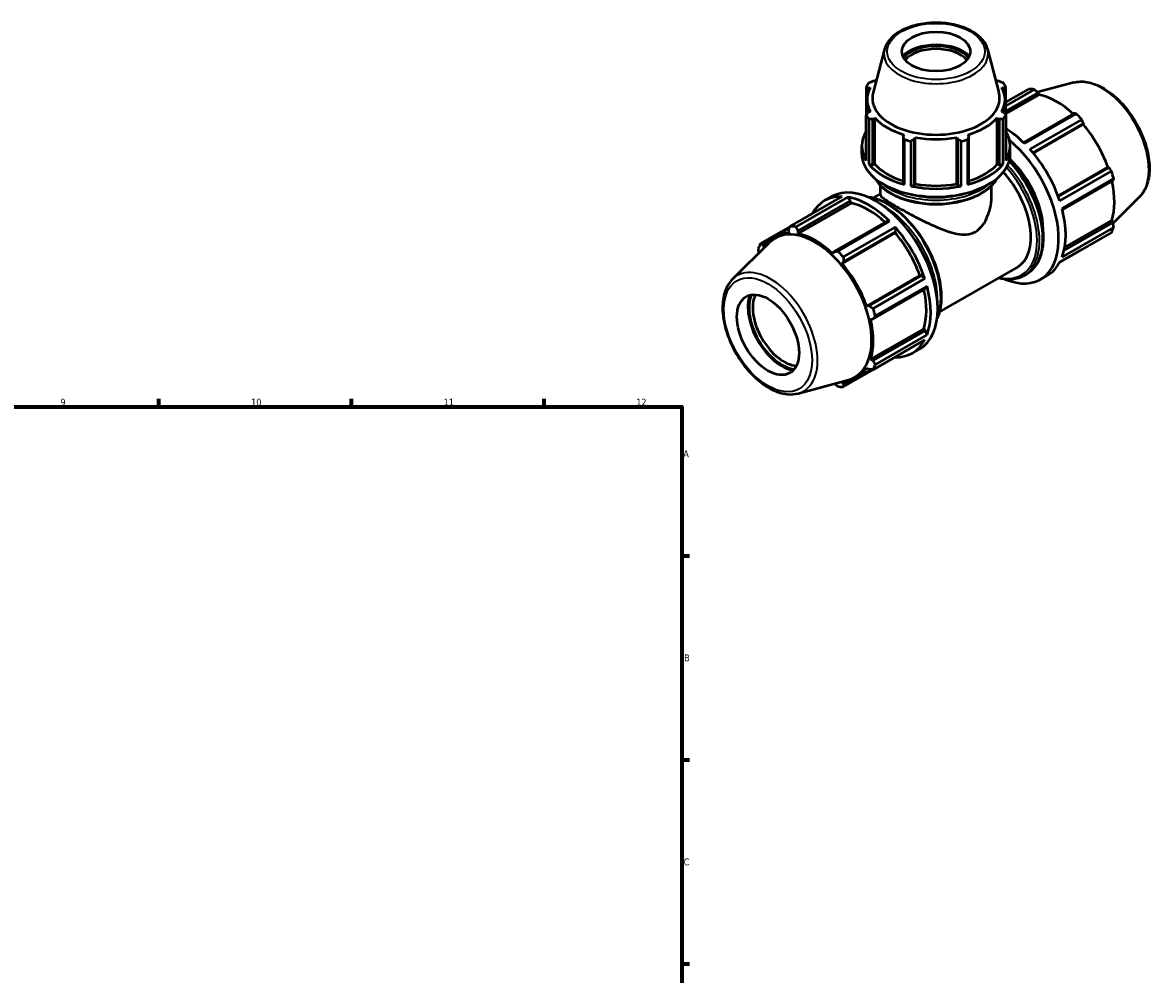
# Model space of a CAD drawing. Header units: millimetres. Extents: x 0 to 993, y 0 to 938.
# Tile 6 of 6: x 581 to 993, y 367 to 714. Entities that reach past the tile are written whole.
import ezdxf

# ---------------------------------------------------------------- set-up
doc = ezdxf.new("R2010")
doc.units = ezdxf.units.MM
for name, color, linetype, lineweight in [('Border (ISO)', 7, 'Continuous', 70), ('Visible (ISO)', 7, 'Continuous', 50), ('Visible Narrow (ISO)', 7, 'Continuous', 35)]:
    doc.layers.add(name, color=color, linetype=linetype, lineweight=lineweight)
doc.styles.add('Note Text (ISO)', font='tahoma.ttf')

# ---------------------------------------------------------------- blocks, each defined once
blk = doc.blocks.new('Borders Default Border')
at = {"layer": 'Border (ISO)'}
for p, q in [((630.75, 574), (630.75, 576.9)), ((700.83, 574), (700.83, 576.9)), ((770.92, 574), (770.92, 576.9)), ((821, 519.75), (823.9, 519.75)), ((821, 445.5), (823.9, 445.5)), ((821, 371.25), (823.9, 371.25))]:
    blk.add_line(p, q, dxfattribs=at)
at = {"layer": 'Border (ISO)', "flags": 128}
blk.add_lwpolyline([(20, 20), (20, 574), (821, 574), (821, 20), (20, 20)], dxfattribs=at)
at = {"layer": 'Border (ISO)', "color": 232, "true_color": 0xca0064, "char_height": 2.5, "attachment_point": 7, "style": 'Note Text (ISO)'}
for s, insert in [('9', (594.88, 574.35)), ('10', (664.29, 574.35)), ('11', (734.37, 574.4)), ('12', (804.46, 574.4)), ('A', (821.59, 555.62)), ('B', (821.89, 481.37)), ('C', (821.73, 407.08))]:
    blk.add_mtext(s, dxfattribs=dict(at, insert=insert))

msp = doc.modelspace()

# ---------------------------------------------------------------- linework, layer by layer
at = {"layer": 'Visible (ISO)'}
for p, q in [((894.821, 704.074), (890.668, 688.282)), ((932.314, 704.074), (936.467, 688.282)), ((891.295, 692.444), (890.576, 692.444)), ((936.559, 692.444), (935.84, 692.444)), ((963.694, 691.945), (950.56, 688.383)), ((888.162, 690.53), (888.162, 680)), ((888.847, 690.04), (889.62, 690.115)), ((888.847, 688.304), (888.847, 690.04)), ((937.515, 690.115), (938.288, 690.04)), ((938.288, 690.04), (938.288, 688.304)), ((938.973, 680), (938.973, 690.53)), ((938.973, 684.792), (947.314, 689.595)), ((949.289, 689.403), (938.973, 683.463)), ((938.973, 681.498), (950.713, 688.259)), ((938.973, 680.514), (951.138, 687.52)), ((950.713, 688.259), (951.138, 687.52)), ((888.457, 680.46), (888.457, 685.767)), ((938.677, 680.46), (938.677, 685.767)), ((888.162, 663.606), (888.162, 680)), ((889.62, 681.419), (888.847, 681.063)), ((890.576, 678.659), (891.295, 679.09)), ((891.295, 662.194), (891.295, 679.09)), ((935.84, 662.194), (935.84, 679.09)), ((935.84, 679.09), (936.559, 678.659)), ((938.288, 681.063), (937.515, 681.419)), ((938.973, 680), (938.973, 663.606)), ((963.777, 680.736), (945.384, 670.144)), ((945.794, 669.742), (964.613, 680.579)), ((889.139, 678.643), (889.139, 662.249)), ((890.576, 661.979), (890.576, 678.659)), ((936.559, 678.659), (936.559, 661.979)), ((937.996, 662.249), (937.996, 678.643)), ((966.588, 678.496), (947.77, 667.659)), ((948.834, 666.426), (967.275, 677.046)), ((949.022, 666.2), (967.182, 676.657)), ((967.275, 677.046), (967.182, 676.657)), ((901.973, 672.941), (901.599, 672.312)), ((901.599, 672.312), (901.599, 655.631)), ((902.068, 654.803), (902.068, 671.197)), ((905.773, 671.316), (906.017, 671.976)), ((905.773, 654.635), (905.773, 671.316)), ((906.017, 655.08), (906.017, 671.976)), ((921.118, 655.08), (921.118, 671.976)), ((921.118, 671.976), (921.362, 671.316)), ((921.362, 671.316), (921.362, 654.635)), ((925.067, 671.197), (925.067, 654.803)), ((925.536, 672.312), (925.162, 672.941)), ((925.536, 655.631), (925.536, 672.312)), ((886.567, 665.928), (886.567, 668.871)), ((904.425, 670.635), (904.425, 654.241)), ((922.71, 654.241), (922.71, 670.635)), ((940.567, 665.928), (940.567, 668.871)), ((889.139, 662.249), (890.576, 661.979)), ((890.576, 661.979), (891.295, 662.194)), ((935.84, 662.194), (936.559, 661.979)), ((936.559, 661.979), (937.996, 662.249)), ((957.97, 650.699), (976.131, 661.157)), ((976.513, 661.046), (958.071, 650.426)), ((958.605, 648.891), (977.423, 659.728)), ((976.131, 661.157), (976.513, 661.046)), ((893.317, 651.139), (893.317, 654.452)), ((901.599, 655.631), (902.068, 654.803)), ((904.425, 654.241), (905.773, 654.635)), ((905.773, 654.635), (906.017, 655.08)), ((921.118, 655.08), (921.362, 654.635)), ((921.362, 654.635), (922.71, 654.241)), ((925.067, 654.803), (925.536, 655.631)), ((933.817, 651.139), (933.817, 654.452)), ((978.242, 656.973), (959.423, 646.136)), ((959.568, 645.574), (977.962, 656.167)), ((860.547, 639.629), (879.365, 650.466)), ((881.341, 650.275), (862.522, 639.438)), ((873.034, 648.977), (875.579, 650.443)), ((882.471, 648.961), (881.341, 650.275)), ((890.817, 649.986), (893.317, 651.426)), ((987.64, 650.362), (978, 640.822)), ((882.675, 648.095), (863.342, 636.961)), ((863.358, 637.954), (882.471, 648.961)), ((882.675, 648.095), (882.471, 648.961)), ((860.511, 639.56), (849.712, 633.341)), ((854.818, 635.903), (860.233, 639.021)), ((859.86, 638.294), (859.953, 637.29)), ((863.342, 636.961), (863.358, 637.954)), ((895.535, 641.438), (876.422, 630.431)), ((877.846, 630.614), (896.664, 641.45)), ((898.64, 639.367), (879.821, 628.53)), ((896.664, 641.45), (895.535, 641.438)), ((899.033, 637.748), (898.64, 639.367)), ((959.423, 628.419), (978.242, 639.256)), ((977.962, 641.062), (960.144, 630.802)), ((960.373, 631.915), (977.535, 641.798)), ((977.535, 641.798), (977.962, 641.062)), ((850.622, 632.933), (852.392, 633.952)), ((898.719, 637.232), (879.386, 626.099)), ((879.92, 626.742), (899.033, 637.748)), ((898.719, 637.232), (899.033, 637.748)), ((977.423, 637.444), (958.605, 626.607)), ((839.495, 620.423), (852.95, 633.737)), ((851.004, 632.097), (850.622, 632.933)), ((876.422, 630.431), (875.997, 629.673)), ((958.567, 626.537), (966.588, 631.155)), ((879.386, 626.099), (879.92, 626.742)), ((907.668, 621.732), (888.335, 610.599)), ((908.271, 621.748), (889.158, 610.741)), ((908.271, 621.748), (907.668, 621.732)), ((909.475, 620.599), (908.271, 621.748)), ((914.77, 608.39), (943.078, 624.691)), ((945.447, 621.624), (946.581, 622.277)), ((951.556, 620.342), (954.101, 621.808)), ((890.657, 609.763), (909.475, 620.599)), ((910.293, 617.844), (891.475, 607.007)), ((909.72, 616.869), (910.293, 617.844)), ((890.607, 605.862), (909.72, 616.869)), ((889.158, 610.741), (888.335, 610.599)), ((889.739, 605.872), (890.607, 605.862)), ((909.072, 602.373), (889.739, 591.24)), ((909.72, 601.764), (890.607, 590.758)), ((909.72, 601.764), (909.072, 602.373)), ((910.293, 600.127), (909.72, 601.764)), ((909.475, 598.315), (890.657, 587.478)), ((891.475, 589.291), (910.293, 600.127)), ((904.972, 593.516), (907.517, 594.982)), ((879.821, 581.19), (898.64, 592.027)), ((890.607, 590.758), (889.739, 591.24)), ((898.64, 592.027), (898.66, 592.087)), ((884.521, 584.324), (890.046, 587.505)), ((888.335, 588.13), (889.158, 587.548)), ((863.441, 578.84), (881.71, 583.795)), ((879.92, 582.187), (879.386, 582.937)), ((881.733, 583.231), (879.92, 582.187))]:
    msp.add_line(p, q, dxfattribs=at)
for centre, major_axis, ratio in [((913.567, 703.249), (12.5, 0), 0.5758617), ((852.403, 600.17), (7.985, -13.865), 0.5780931)]:
    msp.add_ellipse(centre, major_axis=major_axis, ratio=ratio, dxfattribs=at)
for centre, major_axis, ratio, start_param, end_param in [((913.567, 697.594), (-13.97, 0), 0.5758617, 3.6574589, 5.767319), ((913.567, 697.594), (-13.25, 0), 0.5758617, 3.6025051, 5.8222728), ((913.567, 696.981), (12.5, 0), 0.5758617, 0.4504522, 2.6911404), ((913.567, 685.265), (-27, 0), 0.5758617, 5.8432224, 5.93775), ((913.567, 685.767), (-25.11, 0), 0.5758617, 5.750376, 5.8032198), ((913.567, 685.767), (-25.11, 0), 0.5758617, 3.6215582, 3.6744019), ((913.567, 685.265), (27, 0), 0.5758617, 0.3454353, 0.4399629), ((913.567, 685.767), (-25.11, 0), 0.5758617, 5.9777527, 6.5886179), ((913.567, 686.285), (-23.161, 0), 0.5758617, 6.1329002, 9.5750631), ((913.567, 685.767), (25.11, 0), 0.5758617, 5.9777527, 6.5886179), ((956.951, 660.375), (-15.969, 27.731), 0.5780931, 5.8451561, 5.9396837), ((957.466, 660.672), (14.851, -25.79), 0.5780931, 2.0696433, 2.6635608), ((913.567, 685.265), (-27, 0), 0.5758617, 0.3454353, 0.4399629), ((913.567, 685.767), (25.11, 0), 0.5758617, 3.6215582, 4.2324234), ((913.567, 685.767), (25.11, 0), 0.5758617, 5.1923545, 5.8032198), ((913.567, 685.265), (27, 0), 0.5758617, 5.8432224, 5.93775), ((956.951, 660.375), (15.969, -27.731), 0.5780931, 1.9181653, 2.0126929), ((938.132, 649.538), (15.969, -27.731), 0.5780931, 2.0126929, 2.320989), ((957.466, 660.672), (14.851, -25.79), 0.5780931, 1.2672974, 1.8781627), ((913.567, 668.871), (-27, 0), 0.5758617, 5.93775, 6.6286206), ((913.567, 685.265), (27, 0), 0.5758617, 4.2724261, 4.3669537), ((913.567, 685.767), (25.11, 0), 0.5758617, 4.4069564, 5.0178216), ((913.567, 685.265), (27, 0), 0.5758617, 5.0578243, 5.1523519), ((935.587, 648.072), (15.969, -27.731), 0.5780931, 5.6408375, 8.4300303), ((913.567, 668.871), (27, 0), 0.5758617, 5.93775, 6.6286206), ((938.132, 649.538), (15.969, -27.731), 0.5780931, 1.2272947, 1.9181653), ((913.567, 665.928), (-27, 0), 0.5758617, 0, 3.1415927), ((935.587, 648.072), (11.977, -20.798), 0.5780931, 0.7159054, 2.0714105), ((913.567, 668.871), (27, 0), 0.5758617, 3.5815555, 4.2724261), ((913.567, 668.871), (25.11, 0), 0.5758617, 3.6215582, 4.2155561), ((913.567, 668.871), (27, 0), 0.5758617, 5.1523519, 5.8432224), ((913.567, 668.871), (25.11, 0), 0.5758617, 5.2092219, 5.8032198), ((931.101, 645.489), (11.977, -20.798), 0.5780931, 0, 1.9358012), ((956.951, 660.375), (15.969, -27.731), 0.5780931, 1.1327672, 1.2272947), ((891.548, 622.712), (-15.969, 27.731), 0.5780931, 3.1415927, 6.2831853), ((913.567, 668.871), (25.11, 0), 0.5758617, 4.4069564, 5.0178216), ((957.466, 660.672), (14.851, -25.79), 0.5780931, 0.4818993, 1.0759774), ((889.003, 621.246), (-15.969, 27.731), 0.5780931, 5.9396837, 6.6266869), ((889.003, 621.246), (15.969, -27.731), 0.5780931, 2.0126929, 2.7035635), ((913.567, 668.871), (27, 0), 0.5758617, 4.3669537, 5.0578243), ((889.003, 621.246), (-14.851, 25.79), 0.5780931, 5.211236, 5.8051535), ((938.132, 649.538), (15.969, -27.731), 0.5780931, 0.4418966, 1.1327672), ((869.529, 610.032), (-14.546, 25.259), 0.5780931, 2.9904271, 6.4343509), ((870.184, 610.41), (-15.969, 27.731), 0.5780931, 5.8451561, 5.9396837), ((889.003, 621.246), (15.969, -27.731), 0.5780931, 1.2272947, 1.9181653), ((956.951, 660.375), (15.969, -27.731), 0.5780931, 0.347369, 0.4418966), ((869.669, 610.113), (-14.851, 25.79), 0.5780931, 5.9796864, 6.5905516), ((869.669, 610.113), (-14.851, 25.79), 0.5780931, 5.1942882, 5.8051535), ((889.003, 621.246), (-14.851, 25.79), 0.5780931, 4.4088901, 5.0197553), ((870.184, 610.41), (-15.969, 27.731), 0.5780931, 0.347369, 0.4418966), ((870.184, 610.41), (15.969, -27.731), 0.5780931, 1.9181653, 2.0126929), ((869.669, 610.113), (-14.851, 25.79), 0.5780931, 4.4088901, 5.0197553), ((938.132, 649.538), (15.969, -27.731), 0.5780931, 0, 0.347369), ((889.003, 621.246), (15.969, -27.731), 0.5780931, 0.4418966, 1.1327672), ((857.5, 603.105), (-8.749, 15.193), 0.5780931, 0.4491232, 2.6924695), ((857.5, 603.105), (8.464, -14.697), 0.5780931, 3.5440041, 5.8807739), ((858.179, 603.496), (7.985, -13.865), 0.5780931, 3.5101786, 5.9145994), ((889.003, 621.246), (-14.851, 25.79), 0.5780931, 3.6234919, 4.2175701), ((870.184, 610.41), (15.969, -27.731), 0.5780931, 1.1327672, 1.2272947), ((869.669, 610.113), (-14.851, 25.79), 0.5780931, 3.6234919, 4.2343571), ((889.003, 621.246), (15.969, -27.731), 0.5780931, 5.9396837, 6.6305543), ((870.184, 610.41), (15.969, -27.731), 0.5780931, 0.347369, 0.4418966), ((869.669, 610.113), (14.851, -25.79), 0.5780931, 5.9796864, 6.5905516), ((870.184, 610.41), (15.969, -27.731), 0.5780931, 5.8451561, 5.9396837)]:
    msp.add_ellipse(centre, major_axis=major_axis, ratio=ratio, start_param=start_param, end_param=end_param, dxfattribs=at)
for points, knots in [([(932.314, 704.074), (932.006, 705.246), (931.408, 706.362), (929.669, 708.486), (928.481, 709.478), (925.631, 711.207), (923.952, 711.934), (920.308, 713.028), (918.345, 713.396), (914.333, 713.746), (912.285, 713.73), (908.299, 713.316), (906.361, 712.919), (902.776, 711.772), (901.129, 711.021), (898.301, 709.213), (897.118, 708.155), (895.575, 706.07), (895.088, 705.092), (894.821, 704.074)], [5.6480723, 5.6480723, 5.6480723, 5.6480723, 5.938321, 5.938321, 6.2569495, 6.2569495, 6.5879452, 6.5879452, 6.9181858, 6.9181858, 7.246878, 7.246878, 7.575645, 7.575645, 7.9060474, 7.9060474, 8.2368007, 8.2368007, 8.4890947, 8.4890947, 8.4890947, 8.4890947]), ([(963.694, 691.945), (965.196, 692.352), (966.822, 692.402), (970.3, 691.829), (972.163, 691.145), (975.908, 689.089), (977.788, 687.69), (981.333, 684.346), (982.996, 682.402), (985.946, 678.174), (987.235, 675.892), (989.317, 671.204), (990.111, 668.799), (991.121, 664.086), (991.334, 661.779), (991.124, 657.486), (990.7, 655.497), (989.365, 652.463), (988.594, 651.305), (987.64, 650.362)], [5.6508865, 5.6508865, 5.6508865, 5.6508865, 5.9414672, 5.9414672, 6.2600776, 6.2600776, 6.59097, 6.59097, 6.9211718, 6.9211718, 7.2498571, 7.2498571, 7.5786217, 7.5786217, 7.9089938, 7.9089938, 8.2396148, 8.2396148, 8.4901479, 8.4901479, 8.4901479, 8.4901479]), ([(940.223, 663.452), (940.878, 662.775), (941.519, 662.065), (944.001, 659.124), (945.699, 656.665), (948.6, 651.485), (949.802, 648.767), (951.593, 643.336), (952.181, 640.625), (952.674, 635.477), (952.579, 633.04), (951.697, 628.695), (950.912, 626.783), (948.922, 624), (947.833, 622.998), (946.581, 622.277)], [6.6599017, 6.6599017, 6.6599017, 6.6599017, 6.768043, 6.768043, 7.0911746, 7.0911746, 7.4140542, 7.4140542, 7.7372565, 7.7372565, 8.0611025, 8.0611025, 8.3837738, 8.3837738, 8.6413135, 8.6413135, 8.6413135, 8.6413135]), ([(891.217, 657.205), (891.979, 655.814), (893.109, 654.514), (896.022, 652.153), (897.83, 651.102), (901.917, 649.389), (904.197, 648.728), (908.99, 647.859), (911.503, 647.651), (916.51, 647.706), (919.005, 647.968), (923.733, 648.939), (925.965, 649.647), (929.945, 651.449), (931.692, 652.543), (934.295, 654.83), (935.248, 655.983), (935.918, 657.205)], [2.6620661, 2.6620661, 2.6620661, 2.6620661, 2.973997, 2.973997, 3.2976991, 3.2976991, 3.6222191, 3.6222191, 3.9459502, 3.9459502, 4.2693735, 4.2693735, 4.5931825, 4.5931825, 4.9177729, 4.9177729, 5.1919155, 5.1919155, 5.1919155, 5.1919155]), ([(888.366, 650.446), (889.772, 650.302), (891.231, 649.936), (894.82, 648.548), (896.968, 647.309), (901.144, 644.12), (903.171, 642.168), (906.895, 637.755), (908.592, 635.296), (911.493, 630.117), (912.696, 627.398), (914.487, 621.968), (915.074, 619.257), (915.567, 614.108), (915.472, 611.672), (914.778, 608.252), (914.413, 607.093), (913.938, 606.039)], [5.894946, 5.894946, 5.894946, 5.894946, 6.1211348, 6.1211348, 6.4442603, 6.4442603, 6.768043, 6.768043, 7.0911746, 7.0911746, 7.4140542, 7.4140542, 7.7372565, 7.7372565, 8.0611025, 8.0611025, 8.2460883, 8.2460883, 8.2460883, 8.2460883]), ([(893.317, 651.139), (893.317, 650.964), (893.425, 650.755), (893.9, 650.237), (894.268, 649.929), (895.271, 649.2), (895.908, 648.779), (897.419, 647.838), (898.293, 647.318), (900.204, 646.218), (901.273, 645.619), (903.564, 644.371), (904.786, 643.721), (907.29, 642.43), (908.575, 641.787), (911.116, 640.568), (912.372, 639.992), (914.819, 638.94), (916.1, 638.428), (918.643, 637.549), (919.904, 637.181), (922.353, 636.707), (923.542, 636.601), (925.808, 636.796), (926.887, 637.102), (927.886, 637.678)], [8.3313716, 8.3313716, 8.3313716, 8.3313716, 8.7366778, 8.7366778, 9.141984, 9.141984, 9.5472903, 9.5472903, 9.9525965, 9.9525965, 10.3579028, 10.3579028, 10.763209, 10.763209, 11.1685153, 11.1685153, 11.5738215, 11.5738215, 11.9978983, 11.9978983, 12.4219751, 12.4219751, 12.8460519, 12.8460519, 13.2701287, 13.2701287, 13.2701287, 13.2701287]), ([(927.886, 637.678), (928.886, 638.254), (929.756, 639.07), (931.243, 641.036), (931.86, 642.182), (932.846, 644.634), (933.214, 645.939), (933.7, 648.563), (933.817, 649.881), (933.817, 651.139)], [0, 0, 0, 0, 0.4240768, 0.4240768, 0.8481536, 0.8481536, 1.2722304, 1.2722304, 1.6963072, 1.6963072, 1.6963072, 1.6963072]), ([(945.447, 621.624), (943.959, 620.767), (942.243, 620.311), (939.094, 620.241), (937.721, 620.421), (936.318, 620.799)], [2.3581282, 2.3581282, 2.3581282, 2.3581282, 2.66427512, 2.66427512, 2.88234484, 2.88234484, 2.88234484, 2.88234484]), ([(839.495, 620.423), (838.389, 619.329), (837.529, 617.947), (836.279, 614.652), (835.936, 612.697), (835.835, 608.426), (836.101, 606.097), (837.214, 601.353), (838.06, 598.939), (840.236, 594.265), (841.563, 592.005), (844.573, 587.851), (846.254, 585.957), (849.823, 582.718), (851.712, 581.376), (855.531, 579.403), (857.463, 578.771), (860.758, 578.403), (862.146, 578.489), (863.441, 578.84)], [0.9346301, 0.9346301, 0.9346301, 0.9346301, 1.2252108, 1.2252108, 1.5438212, 1.5438212, 1.8747136, 1.8747136, 2.2049154, 2.2049154, 2.5336007, 2.5336007, 2.8623653, 2.8623653, 3.1927374, 3.1927374, 3.5233584, 3.5233584, 3.7738915, 3.7738915, 3.7738915, 3.7738915])]:
    msp.add_open_spline(points, degree=3, knots=knots, dxfattribs=at)
for points, weights in [([(889.139, 691.887), (889.872, 692.174), (890.576, 692.444)], [1, 1.00164164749, 1.00246698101]), ([(936.559, 692.444), (937.263, 692.174), (937.996, 691.887)], [1.00246698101, 1.00164164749, 1]), ([(888.847, 690.04), (888.512, 690.283), (888.162, 690.53)], [1.00246698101, 1.00164164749, 1]), ([(938.973, 690.53), (938.623, 690.283), (938.288, 690.04)], [1, 1.00164164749, 1.00246698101]), ([(950.713, 688.259), (950.018, 688.821), (949.289, 689.403)], [1.00110482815, 1.00096090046, 1]), ([(888.162, 680), (888.512, 680.545), (888.847, 681.063)], [1, 1.00164164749, 1.00246698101]), ([(938.288, 681.063), (938.623, 680.545), (938.973, 680)], [1.00246698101, 1.00164164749, 1]), ([(964.613, 680.579), (964.189, 680.661), (963.777, 680.736)], [1, 1.00096090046, 1.00110482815]), ([(890.576, 678.659), (889.872, 678.654), (889.139, 678.643)], [1.00246698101, 1.00164164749, 1]), ([(937.996, 678.643), (937.263, 678.654), (936.559, 678.659)], [1, 1.00164164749, 1.00246698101]), ([(967.275, 677.046), (966.941, 677.758), (966.588, 678.496)], [1.00110482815, 1.00096090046, 1]), ([(902.068, 671.197), (901.829, 671.769), (901.599, 672.312)], [1, 1.00164164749, 1.00246698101]), ([(905.773, 671.316), (905.113, 670.985), (904.425, 670.635)], [1.00246698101, 1.00164164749, 1]), ([(922.71, 670.635), (922.022, 670.985), (921.362, 671.316)], [1, 1.00164164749, 1.00246698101]), ([(925.536, 672.312), (925.306, 671.769), (925.067, 671.197)], [1.00246698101, 1.00164164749, 1]), ([(977.423, 659.728), (976.962, 660.402), (976.513, 661.046)], [1, 1.00096090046, 1.00110482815]), ([(977.962, 656.167), (978.102, 656.563), (978.242, 656.973)], [1.00110482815, 1.00096090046, 1]), ([(859.86, 638.294), (860.193, 638.946), (860.547, 639.629)], [1.00110482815, 1.00096090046, 1]), ([(862.522, 639.438), (862.946, 638.679), (863.358, 637.954)], [1, 1.00096090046, 1.00110482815]), ([(978.242, 639.256), (978.102, 640.179), (977.962, 641.062)], [1, 1.00096090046, 1.00110482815]), ([(849.135, 629.962), (849.014, 630.73), (848.893, 631.529)], [1.00105084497, 1.00083073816, 1]), ([(849.712, 633.341), (850.173, 633.131), (850.622, 632.933)], [1, 1.00096090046, 1.00110482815]), ([(876.422, 630.431), (877.117, 630.519), (877.846, 630.614)], [1.00110482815, 1.00096090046, 1]), ([(966.588, 631.155), (966.606, 631.19), (966.624, 631.224)], [1, 1.00004844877, 1.00009482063]), ([(879.821, 628.53), (879.869, 627.616), (879.92, 626.742)], [1, 1.00096090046, 1.00110482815]), ([(889.158, 610.741), (889.889, 610.26), (890.657, 609.763)], [1.00110482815, 1.00096090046, 1]), ([(891.475, 607.007), (891.029, 606.422), (890.607, 605.862)], [1, 1.00096090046, 1.00110482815]), ([(890.607, 590.758), (891.029, 590.038), (891.475, 589.291)], [1.00110482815, 1.00096090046, 1]), ([(890.657, 587.478), (889.889, 587.512), (889.158, 587.548)], [1, 1.00096090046, 1.00110482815]), ([(877.846, 581.381), (877.197, 581.9), (876.575, 582.402)], [1, 1.0008552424, 1.00106329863]), ([(879.92, 582.187), (879.869, 581.697), (879.821, 581.19)], [1.00110482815, 1.00096090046, 1])]:
    msp.add_rational_spline(points, weights, degree=2, dxfattribs=at)
at = {"layer": 'Visible Narrow (ISO)'}
for centre, major_axis, ratio in [((913.567, 703.249), (17.738, 0), 0.5758617), ((852.403, 600.17), (11.33, -19.675), 0.5780931)]:
    msp.add_ellipse(centre, major_axis=major_axis, ratio=ratio, dxfattribs=at)
for centre, major_axis, ratio, start_param, end_param in [((913.567, 702.439), (-18.96, 0), 0.5758617, 6.1329002, 9.5750631), ((973.836, 670.099), (-12.111, 21.031), 0.5780931, 3.2927583, 6.1320197), ((932.688, 646.403), (13.893, -24.126), 0.5780931, 0, 1.9698062), ((931.101, 645.489), (13.574, -23.571), 0.5780931, 5.793228, 8.2076258), ((931.554, 645.75), (13.893, -24.126), 0.5780931, 0, 1.9355722), ((913.567, 661.475), (23.49, 0), 0.5758617, 3.470747, 5.954031), ((913.567, 662.69), (23.49, 0), 0.5758617, 3.7255293, 5.6992487), ((895.581, 625.035), (13.893, -24.126), 0.5780931, 0.4233178, 2.7182748), ((913.567, 663.214), (-22.85, 0), 0.5758617, 1.0299817, 2.111611), ((894.447, 624.382), (-13.893, 24.126), 0.5780931, 3.8739337, 5.5508443), ((893.995, 624.121), (13.574, -23.571), 0.5780931, 1.3694589, 1.7721337), ((853.299, 600.686), (-12.111, 21.031), 0.5780931, 2.9904271, 6.4343509)]:
    msp.add_ellipse(centre, major_axis=major_axis, ratio=ratio, start_param=start_param, end_param=end_param, dxfattribs=at)

# ---------------------------------------------------------------- block references
msp.add_blockref('Borders Default Border', (0, 0))

doc.saveas('drawing.dxf')
